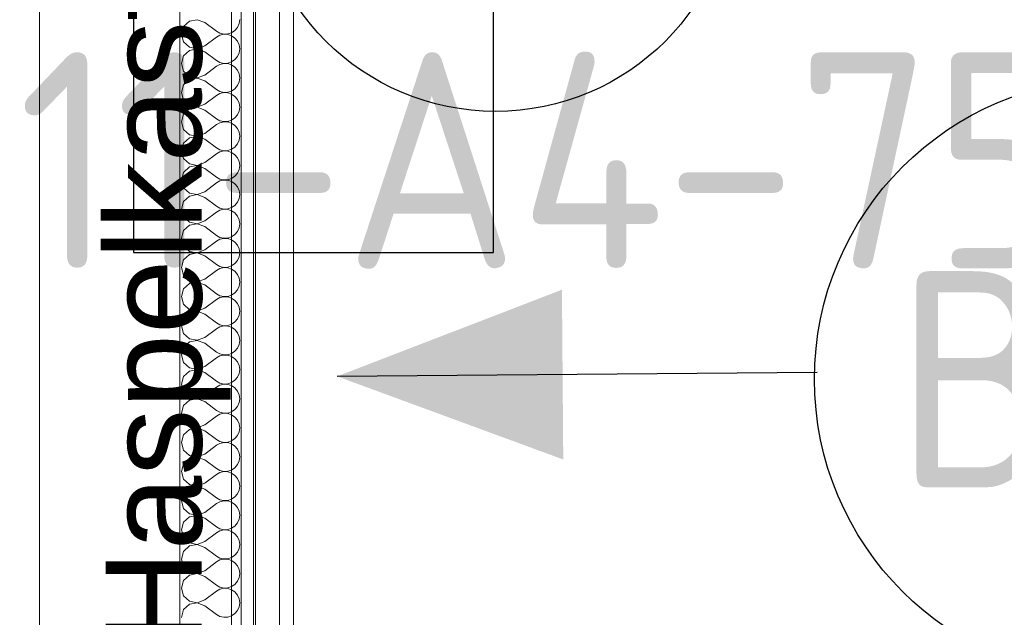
# Model space of a CAD drawing. Header units: millimetres. Extents: x -39149 to 267781, y -2340 to 58540.
# Tile 45 of 244: x 18067 to 18887, y 8804 to 9301. Entities that reach past the tile are written whole.
import ezdxf
from ezdxf.enums import TextEntityAlignment as Align

# ---------------------------------------------------------------- set-up
doc = ezdxf.new("R2010")
doc.units = ezdxf.units.MM
doc.header["$LTSCALE"] = 100
doc.header["$MEASUREMENT"] = 0
doc.linetypes.add('B0704', pattern=[150, 100, -50])
for name, color, linetype in [('00  Bestaand', 7, 'Continuous'), ('22 C Binnenwanden', 7, 'Continuous'), ('22 C Binnenwanden Doorsnede-arcering', 7, 'Continuous'), ('22 C Binnenwanden Laagscheidingslijnen', 7, 'Continuous'), ('45 Plafond', 7, 'Continuous'), ('AL$1A---_ALGEMEEN--bestaand', 9, 'Continuous'), ('EL6221--_KRACHT_400', 3, 'Continuous'), ('EL6311--_LICHT_BINNEN', 3, 'Continuous'), ('EL6441--_DATACOM', 3, 'Continuous'), ('EL6511--_BRANDMELD', 3, 'Continuous'), ('handhaven - AL$1A---_ALGEMEEN', 8, 'Continuous'), ('T Maatvoering 1_ 50', 7, 'Continuous')]:
    doc.layers.add(name, color=color, linetype=linetype)
doc.styles.add('BURO-018', font='isocp.shx', dxfattribs={"height": 180})
doc.styles.add('GENERATED_STYLE_1', font='arial.ttf')
doc.styles.add('STABICAD-012', font='ISOCP.SHX', dxfattribs={"height": 1.2})
doc.styles.add('STABICAD-018', font='ISOCP.SHX', dxfattribs={"height": 1.8})
doc.styles.get("Standard").update_dxf_attribs({"font": 'txt', "bigfont": 'BIGFONT.SHX'})

# ---------------------------------------------------------------- blocks, each defined once
blk = doc.blocks.new('Slab_152_7', base_point=(61.48, 11625))
at = {"layer": '45 Plafond', "color": 8, "linetype": 'Continuous', "lineweight": 0}
blk.add_lwpolyline([(61.48, 11625), (7161.48, 11625), (7161.48, 7850), (18261.48, 7850), (18261.48, 10250), (18050.2, 10250), (18050.2, 11625), (35849.88, 11625), (35849.88, 11399.97), (36099.88, 11399.97), (36099.88, 12175), (39053.15, 12175), (39053.15, 11445), (43211.48, 11445), (43211.48, 10132), (43211.48, 5466.07), (41411.48, 5466.07), (41411.48, 10199.65), (34211.48, 10199.65), (34211.48, 612.08, -0.138201), (61.48, 5162.88)], format="xyb", close=True, dxfattribs=at)
blk = doc.blocks.new('*X564')
at = {"layer": '22 C Binnenwanden Doorsnede-arcering', "color": 8, "linetype": 'Continuous', "lineweight": 0}
for p, q in [((18203.23, 9295.67), (18201.41, 9289.29)), ((18208.13, 9300.15), (18203.23, 9295.67)), ((18214.65, 9301.38), (18208.13, 9300.15)), ((18220.84, 9299), (18214.65, 9301.38)), ((18220.84, 9299), (18230.56, 9291.71)), ((18246.03, 9292.47), (18248.17, 9295.04)), ((18248.17, 9295.04), (18249.52, 9298.11)), ((18249.52, 9298.11), (18249.99, 9301.43)), ((18201.41, 9289.29), (18203.23, 9282.9)), ((18220.84, 9279.57), (18230.56, 9286.86)), ((18230.56, 9291.71), (18233.49, 9290.09)), ((18233.49, 9288.48), (18230.56, 9286.86)), ((18233.49, 9290.09), (18236.75, 9289.33)), ((18236.75, 9289.24), (18233.49, 9288.48)), ((18236.75, 9289.33), (18240.1, 9289.5)), ((18240.1, 9289.07), (18236.75, 9289.24)), ((18240.1, 9289.5), (18243.27, 9290.57)), ((18243.27, 9288), (18240.1, 9289.07)), ((18243.27, 9290.57), (18246.03, 9292.47)), ((18246.03, 9286.11), (18243.27, 9288)), ((18248.17, 9283.53), (18246.03, 9286.11)), ((18203.23, 9282.9), (18208.13, 9278.42)), ((18208.13, 9278.42), (18214.65, 9277.19)), ((18214.65, 9277.19), (18220.84, 9279.57)), ((18249.52, 9280.46), (18248.17, 9283.53)), ((18249.99, 9277.14), (18249.52, 9280.46)), ((18203.23, 9271.38), (18201.41, 9265)), ((18208.13, 9275.86), (18203.23, 9271.38)), ((18214.65, 9277.09), (18208.13, 9275.86)), ((18220.84, 9274.71), (18214.65, 9277.09)), ((18220.84, 9274.71), (18230.56, 9267.43)), ((18246.03, 9268.18), (18248.17, 9270.76)), ((18248.17, 9270.76), (18249.52, 9273.82)), ((18249.52, 9273.82), (18249.99, 9277.14)), ((18201.41, 9265), (18203.23, 9258.62)), ((18220.84, 9255.29), (18230.56, 9262.57)), ((18230.56, 9267.43), (18233.49, 9265.81)), ((18233.49, 9264.19), (18230.56, 9262.57)), ((18233.49, 9265.81), (18236.75, 9265.05)), ((18236.75, 9264.95), (18233.49, 9264.19)), ((18236.75, 9265.05), (18240.1, 9265.21)), ((18240.1, 9264.79), (18236.75, 9264.95)), ((18240.1, 9265.21), (18243.27, 9266.28)), ((18243.27, 9263.72), (18240.1, 9264.79)), ((18243.27, 9266.28), (18246.03, 9268.18)), ((18246.03, 9261.82), (18243.27, 9263.72)), ((18248.17, 9259.24), (18246.03, 9261.82)), ((18203.23, 9258.62), (18208.13, 9254.14)), ((18208.13, 9254.14), (18214.65, 9252.91)), ((18214.65, 9252.91), (18220.84, 9255.29)), ((18249.52, 9256.18), (18248.17, 9259.24)), ((18249.99, 9252.86), (18249.52, 9256.18)), ((18203.23, 9247.1), (18201.41, 9240.71)), ((18208.13, 9251.58), (18203.23, 9247.1)), ((18214.65, 9252.81), (18208.13, 9251.58)), ((18220.84, 9250.43), (18214.65, 9252.81)), ((18220.84, 9250.43), (18230.56, 9243.14)), ((18246.03, 9243.89), (18248.17, 9246.47)), ((18248.17, 9246.47), (18249.52, 9249.54)), ((18249.52, 9249.54), (18249.99, 9252.86)), ((18201.41, 9240.71), (18203.23, 9234.33)), ((18220.84, 9231), (18230.56, 9238.29)), ((18230.56, 9243.14), (18233.49, 9241.52)), ((18233.49, 9239.91), (18230.56, 9238.29)), ((18233.49, 9241.52), (18236.75, 9240.76)), ((18236.75, 9240.67), (18233.49, 9239.91)), ((18236.75, 9240.76), (18240.1, 9240.93)), ((18240.1, 9240.5), (18236.75, 9240.67)), ((18240.1, 9240.93), (18243.27, 9242)), ((18243.27, 9239.43), (18240.1, 9240.5)), ((18243.27, 9242), (18246.03, 9243.89)), ((18246.03, 9237.53), (18243.27, 9239.43)), ((18248.17, 9234.96), (18246.03, 9237.53)), ((18203.23, 9234.33), (18208.13, 9229.85)), ((18208.13, 9229.85), (18214.65, 9228.62)), ((18214.65, 9228.52), (18208.13, 9227.29)), ((18214.65, 9228.62), (18220.84, 9231)), ((18220.84, 9226.14), (18214.65, 9228.52)), ((18249.52, 9231.89), (18248.17, 9234.96)), ((18249.99, 9228.57), (18249.52, 9231.89)), ((18249.52, 9225.25), (18249.99, 9228.57)), ((18203.23, 9222.81), (18201.41, 9216.43)), ((18208.13, 9227.29), (18203.23, 9222.81)), ((18220.84, 9226.14), (18230.56, 9218.86)), ((18246.03, 9219.61), (18248.17, 9222.19)), ((18248.17, 9222.19), (18249.52, 9225.25)), ((18201.41, 9216.43), (18203.23, 9210.04)), ((18220.84, 9206.71), (18230.56, 9214)), ((18230.56, 9218.86), (18233.49, 9217.24)), ((18233.49, 9215.62), (18230.56, 9214)), ((18233.49, 9217.24), (18236.75, 9216.48)), ((18236.75, 9216.38), (18233.49, 9215.62)), ((18236.75, 9216.48), (18240.1, 9216.64)), ((18240.1, 9216.22), (18236.75, 9216.38)), ((18240.1, 9216.64), (18243.27, 9217.71)), ((18243.27, 9215.15), (18240.1, 9216.22)), ((18243.27, 9217.71), (18246.03, 9219.61)), ((18246.03, 9213.25), (18243.27, 9215.15)), ((18248.17, 9210.67), (18246.03, 9213.25)), ((18203.23, 9210.04), (18208.13, 9205.57)), ((18208.13, 9205.57), (18214.65, 9204.33)), ((18214.65, 9204.24), (18208.13, 9203)), ((18214.65, 9204.33), (18220.84, 9206.71)), ((18220.84, 9201.86), (18214.65, 9204.24)), ((18249.52, 9207.6), (18248.17, 9210.67)), ((18249.99, 9204.29), (18249.52, 9207.6)), ((18249.52, 9200.97), (18249.99, 9204.29)), ((18203.23, 9198.53), (18201.41, 9192.14)), ((18208.13, 9203), (18203.23, 9198.53)), ((18220.84, 9201.86), (18230.56, 9194.57)), ((18246.03, 9195.32), (18248.17, 9197.9)), ((18248.17, 9197.9), (18249.52, 9200.97)), ((18201.41, 9192.14), (18203.23, 9185.76)), ((18220.84, 9182.43), (18230.56, 9189.71)), ((18230.56, 9194.57), (18233.49, 9192.95)), ((18233.49, 9191.34), (18230.56, 9189.71)), ((18233.49, 9192.95), (18236.75, 9192.19)), ((18236.75, 9192.09), (18233.49, 9191.34)), ((18236.75, 9192.19), (18240.1, 9192.35)), ((18240.1, 9191.93), (18236.75, 9192.09)), ((18240.1, 9192.35), (18243.27, 9193.42)), ((18243.27, 9190.86), (18240.1, 9191.93)), ((18243.27, 9193.42), (18246.03, 9195.32)), ((18246.03, 9188.96), (18243.27, 9190.86)), ((18248.17, 9186.38), (18246.03, 9188.96)), ((18203.23, 9185.76), (18208.13, 9181.28)), ((18208.13, 9181.28), (18214.65, 9180.05)), ((18214.65, 9179.95), (18208.13, 9178.72)), ((18214.65, 9180.05), (18220.84, 9182.43)), ((18220.84, 9177.57), (18214.65, 9179.95)), ((18249.52, 9183.32), (18248.17, 9186.38)), ((18249.99, 9180), (18249.52, 9183.32)), ((18249.52, 9176.68), (18249.99, 9180)), ((18203.23, 9174.24), (18201.41, 9167.86)), ((18208.13, 9178.72), (18203.23, 9174.24)), ((18220.84, 9177.57), (18230.56, 9170.29)), ((18243.27, 9169.14), (18246.03, 9171.04)), ((18246.03, 9171.04), (18248.17, 9173.62)), ((18248.17, 9173.62), (18249.52, 9176.68)), ((18201.41, 9167.86), (18203.23, 9161.47)), ((18220.84, 9158.14), (18230.56, 9165.43)), ((18230.56, 9170.29), (18233.49, 9168.66)), ((18233.49, 9167.05), (18230.56, 9165.43)), ((18233.49, 9168.66), (18236.75, 9167.91)), ((18236.75, 9167.81), (18233.49, 9167.05)), ((18236.75, 9167.91), (18240.1, 9168.07)), ((18240.1, 9167.65), (18236.75, 9167.81)), ((18240.1, 9168.07), (18243.27, 9169.14)), ((18243.27, 9166.58), (18240.1, 9167.65)), ((18246.03, 9164.68), (18243.27, 9166.58)), ((18248.17, 9162.1), (18246.03, 9164.68)), ((18203.23, 9161.47), (18208.13, 9157)), ((18208.13, 9157), (18214.65, 9155.76)), ((18214.65, 9155.67), (18208.13, 9154.43)), ((18214.65, 9155.76), (18220.84, 9158.14)), ((18220.84, 9153.29), (18214.65, 9155.67)), ((18249.52, 9159.03), (18248.17, 9162.1)), ((18249.99, 9155.71), (18249.52, 9159.03)), ((18249.52, 9152.4), (18249.99, 9155.71)), ((18203.23, 9149.96), (18201.41, 9143.57)), ((18208.13, 9154.43), (18203.23, 9149.96)), ((18220.84, 9153.29), (18230.56, 9146)), ((18243.27, 9144.85), (18246.03, 9146.75)), ((18246.03, 9146.75), (18248.17, 9149.33)), ((18248.17, 9149.33), (18249.52, 9152.4)), ((18201.41, 9143.57), (18203.23, 9137.19)), ((18220.84, 9133.86), (18230.56, 9141.14)), ((18230.56, 9146), (18233.49, 9144.38)), ((18233.49, 9142.76), (18230.56, 9141.14)), ((18233.49, 9144.38), (18236.75, 9143.62)), ((18236.75, 9143.52), (18233.49, 9142.76)), ((18236.75, 9143.62), (18240.1, 9143.78)), ((18240.1, 9143.36), (18236.75, 9143.52)), ((18240.1, 9143.78), (18243.27, 9144.85)), ((18243.27, 9142.29), (18240.1, 9143.36)), ((18246.03, 9140.39), (18243.27, 9142.29)), ((18248.17, 9137.81), (18246.03, 9140.39)), ((18203.23, 9137.19), (18208.13, 9132.71)), ((18208.13, 9130.15), (18203.23, 9125.67)), ((18208.13, 9132.71), (18214.65, 9131.48)), ((18214.65, 9131.38), (18208.13, 9130.15)), ((18214.65, 9131.48), (18220.84, 9133.86)), ((18220.84, 9129), (18214.65, 9131.38)), ((18249.52, 9134.75), (18248.17, 9137.81)), ((18249.99, 9131.43), (18249.52, 9134.75)), ((18249.52, 9128.11), (18249.99, 9131.43)), ((18203.23, 9125.67), (18201.41, 9119.29)), ((18220.84, 9129), (18230.56, 9121.71)), ((18230.56, 9121.71), (18233.49, 9120.09)), ((18243.27, 9120.57), (18246.03, 9122.47)), ((18246.03, 9122.47), (18248.17, 9125.04)), ((18248.17, 9125.04), (18249.52, 9128.11)), ((18201.41, 9119.29), (18203.23, 9112.9)), ((18220.84, 9109.57), (18230.56, 9116.86)), ((18233.49, 9118.48), (18230.56, 9116.86)), ((18233.49, 9120.09), (18236.75, 9119.33)), ((18236.75, 9119.24), (18233.49, 9118.48)), ((18236.75, 9119.33), (18240.1, 9119.5)), ((18240.1, 9119.07), (18236.75, 9119.24)), ((18240.1, 9119.5), (18243.27, 9120.57)), ((18243.27, 9118), (18240.1, 9119.07)), ((18246.03, 9116.11), (18243.27, 9118)), ((18248.17, 9113.53), (18246.03, 9116.11)), ((18249.52, 9110.46), (18248.17, 9113.53)), ((18203.23, 9112.9), (18208.13, 9108.42)), ((18208.13, 9105.86), (18203.23, 9101.38)), ((18208.13, 9108.42), (18214.65, 9107.19)), ((18214.65, 9107.09), (18208.13, 9105.86)), ((18214.65, 9107.19), (18220.84, 9109.57)), ((18220.84, 9104.71), (18214.65, 9107.09)), ((18249.99, 9107.14), (18249.52, 9110.46)), ((18249.52, 9103.82), (18249.99, 9107.14)), ((18203.23, 9101.38), (18201.41, 9095)), ((18220.84, 9104.71), (18230.56, 9097.43)), ((18230.56, 9097.43), (18233.49, 9095.81)), ((18243.27, 9096.28), (18246.03, 9098.18)), ((18246.03, 9098.18), (18248.17, 9100.76)), ((18248.17, 9100.76), (18249.52, 9103.82)), ((18201.41, 9095), (18203.23, 9088.62)), ((18220.84, 9085.29), (18230.56, 9092.57)), ((18233.49, 9094.19), (18230.56, 9092.57)), ((18233.49, 9095.81), (18236.75, 9095.05)), ((18236.75, 9094.95), (18233.49, 9094.19)), ((18236.75, 9095.05), (18240.1, 9095.21)), ((18240.1, 9094.79), (18236.75, 9094.95)), ((18240.1, 9095.21), (18243.27, 9096.28)), ((18243.27, 9093.72), (18240.1, 9094.79)), ((18246.03, 9091.82), (18243.27, 9093.72)), ((18248.17, 9089.24), (18246.03, 9091.82)), ((18249.52, 9086.18), (18248.17, 9089.24)), ((18203.23, 9088.62), (18208.13, 9084.14)), ((18208.13, 9081.58), (18203.23, 9077.1)), ((18208.13, 9084.14), (18214.65, 9082.91)), ((18214.65, 9082.81), (18208.13, 9081.58)), ((18214.65, 9082.91), (18220.84, 9085.29)), ((18220.84, 9080.43), (18214.65, 9082.81)), ((18249.99, 9082.86), (18249.52, 9086.18)), ((18249.52, 9079.54), (18249.99, 9082.86)), ((18203.23, 9077.1), (18201.41, 9070.71)), ((18220.84, 9080.43), (18230.56, 9073.14)), ((18230.56, 9073.14), (18233.49, 9071.52)), ((18243.27, 9072), (18246.03, 9073.89)), ((18246.03, 9073.89), (18248.17, 9076.47)), ((18248.17, 9076.47), (18249.52, 9079.54)), ((18201.41, 9070.71), (18203.23, 9064.33)), ((18203.23, 9064.33), (18208.13, 9059.85)), ((18220.84, 9061), (18230.56, 9068.29)), ((18233.49, 9069.91), (18230.56, 9068.29)), ((18233.49, 9071.52), (18236.75, 9070.76)), ((18236.75, 9070.67), (18233.49, 9069.91)), ((18236.75, 9070.76), (18240.1, 9070.93)), ((18240.1, 9070.5), (18236.75, 9070.67)), ((18240.1, 9070.93), (18243.27, 9072)), ((18243.27, 9069.43), (18240.1, 9070.5)), ((18246.03, 9067.53), (18243.27, 9069.43)), ((18248.17, 9064.96), (18246.03, 9067.53)), ((18249.52, 9061.89), (18248.17, 9064.96)), ((18208.13, 9057.29), (18203.23, 9052.81)), ((18208.13, 9059.85), (18214.65, 9058.62)), ((18214.65, 9058.52), (18208.13, 9057.29)), ((18214.65, 9058.62), (18220.84, 9061)), ((18220.84, 9056.14), (18214.65, 9058.52)), ((18220.84, 9056.14), (18230.56, 9048.86)), ((18249.99, 9058.57), (18249.52, 9061.89)), ((18249.52, 9055.25), (18249.99, 9058.57)), ((18203.23, 9052.81), (18201.41, 9046.43)), ((18230.56, 9048.86), (18233.49, 9047.24)), ((18243.27, 9047.71), (18246.03, 9049.61)), ((18246.03, 9049.61), (18248.17, 9052.19)), ((18248.17, 9052.19), (18249.52, 9055.25)), ((18201.41, 9046.43), (18203.23, 9040.04)), ((18203.23, 9040.04), (18208.13, 9035.57)), ((18220.84, 9036.71), (18230.56, 9044)), ((18233.49, 9045.62), (18230.56, 9044)), ((18233.49, 9047.24), (18236.75, 9046.48)), ((18236.75, 9046.38), (18233.49, 9045.62)), ((18236.75, 9046.48), (18240.1, 9046.64)), ((18240.1, 9046.22), (18236.75, 9046.38)), ((18240.1, 9046.64), (18243.27, 9047.71)), ((18243.27, 9045.15), (18240.1, 9046.22)), ((18246.03, 9043.25), (18243.27, 9045.15)), ((18248.17, 9040.67), (18246.03, 9043.25)), ((18249.52, 9037.6), (18248.17, 9040.67)), ((18208.13, 9033), (18203.23, 9028.53)), ((18208.13, 9035.57), (18214.65, 9034.33)), ((18214.65, 9034.24), (18208.13, 9033)), ((18214.65, 9034.33), (18220.84, 9036.71)), ((18220.84, 9031.86), (18214.65, 9034.24)), ((18220.84, 9031.86), (18230.56, 9024.57)), ((18249.99, 9034.29), (18249.52, 9037.6)), ((18249.52, 9030.97), (18249.99, 9034.29)), ((18203.23, 9028.53), (18201.41, 9022.14)), ((18230.56, 9024.57), (18233.49, 9022.95)), ((18240.1, 9022.35), (18243.27, 9023.42)), ((18243.27, 9023.42), (18246.03, 9025.32)), ((18246.03, 9025.32), (18248.17, 9027.9)), ((18248.17, 9027.9), (18249.52, 9030.97)), ((18201.41, 9022.14), (18203.23, 9015.76)), ((18203.23, 9015.76), (18208.13, 9011.28)), ((18220.84, 9012.43), (18230.56, 9019.71)), ((18233.49, 9021.34), (18230.56, 9019.71)), ((18233.49, 9022.95), (18236.75, 9022.19)), ((18236.75, 9022.09), (18233.49, 9021.34)), ((18236.75, 9022.19), (18240.1, 9022.35)), ((18240.1, 9021.93), (18236.75, 9022.09)), ((18243.27, 9020.86), (18240.1, 9021.93)), ((18246.03, 9018.96), (18243.27, 9020.86)), ((18248.17, 9016.38), (18246.03, 9018.96)), ((18249.52, 9013.32), (18248.17, 9016.38)), ((18208.13, 9008.72), (18203.23, 9004.24)), ((18208.13, 9011.28), (18214.65, 9010.05)), ((18214.65, 9009.95), (18208.13, 9008.72)), ((18214.65, 9010.05), (18220.84, 9012.43)), ((18220.84, 9007.57), (18214.65, 9009.95)), ((18220.84, 9007.57), (18230.56, 9000.29)), ((18249.99, 9010), (18249.52, 9013.32)), ((18249.52, 9006.68), (18249.99, 9010)), ((18203.23, 9004.24), (18201.41, 8997.86)), ((18230.56, 9000.29), (18233.49, 8998.66)), ((18233.49, 8998.66), (18236.75, 8997.91)), ((18240.1, 8998.07), (18243.27, 8999.14)), ((18243.27, 8999.14), (18246.03, 9001.04)), ((18246.03, 9001.04), (18248.17, 9003.62)), ((18248.17, 9003.62), (18249.52, 9006.68)), ((18201.41, 8997.86), (18203.23, 8991.47)), ((18203.23, 8991.47), (18208.13, 8987)), ((18220.84, 8988.14), (18230.56, 8995.43)), ((18233.49, 8997.05), (18230.56, 8995.43)), ((18236.75, 8997.81), (18233.49, 8997.05)), ((18236.75, 8997.91), (18240.1, 8998.07)), ((18240.1, 8997.65), (18236.75, 8997.81)), ((18243.27, 8996.58), (18240.1, 8997.65)), ((18246.03, 8994.68), (18243.27, 8996.58)), ((18248.17, 8992.1), (18246.03, 8994.68)), ((18249.52, 8989.03), (18248.17, 8992.1)), ((18208.13, 8984.43), (18203.23, 8979.96)), ((18208.13, 8987), (18214.65, 8985.76)), ((18214.65, 8985.67), (18208.13, 8984.43)), ((18214.65, 8985.76), (18220.84, 8988.14)), ((18220.84, 8983.29), (18214.65, 8985.67)), ((18220.84, 8983.29), (18230.56, 8976)), ((18248.17, 8979.33), (18249.52, 8982.4)), ((18249.99, 8985.71), (18249.52, 8989.03)), ((18249.52, 8982.4), (18249.99, 8985.71)), ((18203.23, 8979.96), (18201.41, 8973.57)), ((18230.56, 8976), (18233.49, 8974.38)), ((18233.49, 8974.38), (18236.75, 8973.62)), ((18240.1, 8973.78), (18243.27, 8974.85)), ((18243.27, 8974.85), (18246.03, 8976.75)), ((18246.03, 8976.75), (18248.17, 8979.33)), ((18201.41, 8973.57), (18203.23, 8967.19)), ((18203.23, 8967.19), (18208.13, 8962.71)), ((18220.84, 8963.86), (18230.56, 8971.14)), ((18233.49, 8972.76), (18230.56, 8971.14)), ((18236.75, 8973.52), (18233.49, 8972.76)), ((18236.75, 8973.62), (18240.1, 8973.78)), ((18240.1, 8973.36), (18236.75, 8973.52)), ((18243.27, 8972.29), (18240.1, 8973.36)), ((18246.03, 8970.39), (18243.27, 8972.29)), ((18248.17, 8967.81), (18246.03, 8970.39)), ((18249.52, 8964.75), (18248.17, 8967.81)), ((18208.13, 8960.15), (18203.23, 8955.67)), ((18208.13, 8962.71), (18214.65, 8961.48)), ((18214.65, 8961.38), (18208.13, 8960.15)), ((18214.65, 8961.48), (18220.84, 8963.86)), ((18220.84, 8959), (18214.65, 8961.38)), ((18220.84, 8959), (18230.56, 8951.71)), ((18248.17, 8955.04), (18249.52, 8958.11)), ((18249.99, 8961.43), (18249.52, 8964.75)), ((18249.52, 8958.11), (18249.99, 8961.43)), ((18203.23, 8955.67), (18201.41, 8949.29)), ((18230.56, 8951.71), (18233.49, 8950.09)), ((18233.49, 8950.09), (18236.75, 8949.33)), ((18236.75, 8949.33), (18240.1, 8949.5)), ((18240.1, 8949.5), (18243.27, 8950.57)), ((18243.27, 8950.57), (18246.03, 8952.47)), ((18246.03, 8952.47), (18248.17, 8955.04)), ((18201.41, 8949.29), (18203.23, 8942.9)), ((18203.23, 8942.9), (18208.13, 8938.42)), ((18220.84, 8939.57), (18230.56, 8946.86)), ((18233.49, 8948.48), (18230.56, 8946.86)), ((18236.75, 8949.24), (18233.49, 8948.48)), ((18240.1, 8949.07), (18236.75, 8949.24)), ((18243.27, 8948), (18240.1, 8949.07)), ((18246.03, 8946.11), (18243.27, 8948)), ((18248.17, 8943.53), (18246.03, 8946.11)), ((18249.52, 8940.46), (18248.17, 8943.53)), ((18208.13, 8935.86), (18203.23, 8931.38)), ((18208.13, 8938.42), (18214.65, 8937.19)), ((18214.65, 8937.09), (18208.13, 8935.86)), ((18214.65, 8937.19), (18220.84, 8939.57)), ((18220.84, 8934.71), (18214.65, 8937.09)), ((18220.84, 8934.71), (18230.56, 8927.43)), ((18248.17, 8930.76), (18249.52, 8933.82)), ((18249.99, 8937.14), (18249.52, 8940.46)), ((18249.52, 8933.82), (18249.99, 8937.14)), ((18203.23, 8931.38), (18201.41, 8925)), ((18201.41, 8925), (18203.23, 8918.62)), ((18230.56, 8927.43), (18233.49, 8925.81)), ((18233.49, 8925.81), (18236.75, 8925.05)), ((18236.75, 8924.95), (18233.49, 8924.19)), ((18236.75, 8925.05), (18240.1, 8925.21)), ((18240.1, 8924.79), (18236.75, 8924.95)), ((18240.1, 8925.21), (18243.27, 8926.28)), ((18243.27, 8926.28), (18246.03, 8928.18)), ((18246.03, 8928.18), (18248.17, 8930.76)), ((18203.23, 8918.62), (18208.13, 8914.14)), ((18220.84, 8915.29), (18230.56, 8922.57)), ((18233.49, 8924.19), (18230.56, 8922.57)), ((18243.27, 8923.72), (18240.1, 8924.79)), ((18246.03, 8921.82), (18243.27, 8923.72)), ((18248.17, 8919.24), (18246.03, 8921.82)), ((18249.52, 8916.18), (18248.17, 8919.24)), ((18208.13, 8911.58), (18203.23, 8907.1)), ((18208.13, 8914.14), (18214.65, 8912.91)), ((18214.65, 8912.81), (18208.13, 8911.58)), ((18214.65, 8912.91), (18220.84, 8915.29)), ((18220.84, 8910.43), (18214.65, 8912.81)), ((18220.84, 8910.43), (18230.56, 8903.14)), ((18248.17, 8906.47), (18249.52, 8909.54)), ((18249.99, 8912.86), (18249.52, 8916.18)), ((18249.52, 8909.54), (18249.99, 8912.86)), ((18203.23, 8907.1), (18201.41, 8900.71)), ((18201.41, 8900.71), (18203.23, 8894.33)), ((18230.56, 8903.14), (18233.49, 8901.52)), ((18233.49, 8901.52), (18236.75, 8900.76)), ((18236.75, 8900.67), (18233.49, 8899.91)), ((18236.75, 8900.76), (18240.1, 8900.93)), ((18240.1, 8900.5), (18236.75, 8900.67)), ((18240.1, 8900.93), (18243.27, 8902)), ((18243.27, 8899.43), (18240.1, 8900.5)), ((18243.27, 8902), (18246.03, 8903.89)), ((18246.03, 8903.89), (18248.17, 8906.47)), ((18203.23, 8894.33), (18208.13, 8889.85)), ((18220.84, 8891), (18230.56, 8898.29)), ((18233.49, 8899.91), (18230.56, 8898.29)), ((18246.03, 8897.53), (18243.27, 8899.43)), ((18248.17, 8894.96), (18246.03, 8897.53)), ((18249.52, 8891.89), (18248.17, 8894.96)), ((18208.13, 8887.29), (18203.23, 8882.81)), ((18208.13, 8889.85), (18214.65, 8888.62)), ((18214.65, 8888.52), (18208.13, 8887.29)), ((18214.65, 8888.62), (18220.84, 8891)), ((18220.84, 8886.14), (18214.65, 8888.52)), ((18220.84, 8886.14), (18230.56, 8878.86)), ((18248.17, 8882.19), (18249.52, 8885.25)), ((18249.99, 8888.57), (18249.52, 8891.89)), ((18249.52, 8885.25), (18249.99, 8888.57)), ((18203.23, 8882.81), (18201.41, 8876.43)), ((18201.41, 8876.43), (18203.23, 8870.04)), ((18230.56, 8878.86), (18233.49, 8877.24)), ((18233.49, 8875.62), (18230.56, 8874)), ((18233.49, 8877.24), (18236.75, 8876.48)), ((18236.75, 8876.38), (18233.49, 8875.62)), ((18236.75, 8876.48), (18240.1, 8876.64)), ((18240.1, 8876.22), (18236.75, 8876.38)), ((18240.1, 8876.64), (18243.27, 8877.71)), ((18243.27, 8875.15), (18240.1, 8876.22)), ((18243.27, 8877.71), (18246.03, 8879.61)), ((18246.03, 8879.61), (18248.17, 8882.19)), ((18203.23, 8870.04), (18208.13, 8865.57)), ((18220.84, 8866.71), (18230.56, 8874)), ((18246.03, 8873.25), (18243.27, 8875.15)), ((18248.17, 8870.67), (18246.03, 8873.25)), ((18249.52, 8867.6), (18248.17, 8870.67)), ((18249.99, 8864.29), (18249.52, 8867.6)), ((18208.13, 8863), (18203.23, 8858.53)), ((18208.13, 8865.57), (18214.65, 8864.33)), ((18214.65, 8864.24), (18208.13, 8863)), ((18214.65, 8864.33), (18220.84, 8866.71)), ((18220.84, 8861.86), (18214.65, 8864.24)), ((18220.84, 8861.86), (18230.56, 8854.57)), ((18248.17, 8857.9), (18249.52, 8860.97)), ((18249.52, 8860.97), (18249.99, 8864.29)), ((18203.23, 8858.53), (18201.41, 8852.14)), ((18201.41, 8852.14), (18203.23, 8845.76)), ((18230.56, 8854.57), (18233.49, 8852.95)), ((18233.49, 8851.34), (18230.56, 8849.71)), ((18233.49, 8852.95), (18236.75, 8852.19)), ((18236.75, 8852.09), (18233.49, 8851.34)), ((18236.75, 8852.19), (18240.1, 8852.35)), ((18240.1, 8851.93), (18236.75, 8852.09)), ((18240.1, 8852.35), (18243.27, 8853.42)), ((18243.27, 8850.86), (18240.1, 8851.93)), ((18243.27, 8853.42), (18246.03, 8855.32)), ((18246.03, 8855.32), (18248.17, 8857.9)), ((18203.23, 8845.76), (18208.13, 8841.28)), ((18220.84, 8842.43), (18230.56, 8849.71)), ((18246.03, 8848.96), (18243.27, 8850.86)), ((18248.17, 8846.38), (18246.03, 8848.96)), ((18249.52, 8843.32), (18248.17, 8846.38)), ((18249.99, 8840), (18249.52, 8843.32)), ((18208.13, 8838.72), (18203.23, 8834.24)), ((18208.13, 8841.28), (18214.65, 8840.05)), ((18214.65, 8839.95), (18208.13, 8838.72)), ((18214.65, 8840.05), (18220.84, 8842.43)), ((18220.84, 8837.57), (18214.65, 8839.95)), ((18220.84, 8837.57), (18230.56, 8830.29)), ((18248.17, 8833.62), (18249.52, 8836.68)), ((18249.52, 8836.68), (18249.99, 8840)), ((18203.23, 8834.24), (18201.41, 8827.86)), ((18201.41, 8827.86), (18203.23, 8821.47)), ((18230.56, 8830.29), (18233.49, 8828.66)), ((18233.49, 8827.05), (18230.56, 8825.43)), ((18233.49, 8828.66), (18236.75, 8827.91)), ((18236.75, 8827.81), (18233.49, 8827.05)), ((18236.75, 8827.91), (18240.1, 8828.07)), ((18240.1, 8827.65), (18236.75, 8827.81)), ((18240.1, 8828.07), (18243.27, 8829.14)), ((18243.27, 8826.58), (18240.1, 8827.65)), ((18243.27, 8829.14), (18246.03, 8831.04)), ((18246.03, 8824.68), (18243.27, 8826.58)), ((18246.03, 8831.04), (18248.17, 8833.62)), ((18203.23, 8821.47), (18208.13, 8817)), ((18220.84, 8818.14), (18230.56, 8825.43)), ((18248.17, 8822.1), (18246.03, 8824.68)), ((18249.52, 8819.03), (18248.17, 8822.1)), ((18249.99, 8815.71), (18249.52, 8819.03)), ((18208.13, 8814.43), (18203.23, 8809.96)), ((18208.13, 8817), (18214.65, 8815.76)), ((18214.65, 8815.67), (18208.13, 8814.43)), ((18214.65, 8815.76), (18220.84, 8818.14)), ((18220.84, 8813.29), (18214.65, 8815.67)), ((18220.84, 8813.29), (18230.56, 8806)), ((18248.17, 8809.33), (18249.52, 8812.4)), ((18249.52, 8812.4), (18249.99, 8815.71)), ((18203.23, 8809.96), (18201.41, 8803.57)), ((18230.56, 8806), (18233.49, 8804.38)), ((18233.49, 8804.38), (18236.75, 8803.62)), ((18236.75, 8803.62), (18240.1, 8803.78)), ((18240.1, 8803.78), (18243.27, 8804.85)), ((18243.27, 8804.85), (18246.03, 8806.75)), ((18246.03, 8806.75), (18248.17, 8809.33))]:
    blk.add_line(p, q, dxfattribs=at)
blk = doc.blocks.new('Wall_84_7', base_point=(18200.2, 7913))
at = {"layer": '22 C Binnenwanden', "color": 8, "linetype": 'Continuous', "lineweight": 0}
for p, q in [((18263.2, 7850), (18263.2, 10250)), ((18200.2, 10187), (18200.2, 7913))]:
    blk.add_line(p, q, dxfattribs=at)
at = {"layer": '22 C Binnenwanden Laagscheidingslijnen', "color": 8, "linetype": 'Continuous', "lineweight": 0}
blk.add_line((18251.2, 7862), (18251.2, 10238), dxfattribs=at)
at = {"layer": '22 C Binnenwanden', "color": 1, "lineweight": 0}
blk.add_blockref('*X564', (0, 0), dxfattribs=at)
blk = doc.blocks.new('Brandslanghaspel kast 14_5')
at = {"layer": '00  Bestaand', "color": 8, "linetype": 'Continuous', "lineweight": 0}
for p, q in [((710, 200), (40, 200)), ((40, 200), (40, 40)), ((710, 40), (710, 200)), ((750, 40), (0, 40)), ((0, 40), (0, 20)), ((40, 40), (710, 40)), ((750, 20), (750, 40)), ((0, 20), (750, 20)), ((710, 20), (40, 20)), ((40, 20), (40, 0)), ((710, 0), (710, 20)), ((40, 0), (710, 0))]:
    blk.add_line(p, q, dxfattribs=at)
at = {"layer": '00  Bestaand', "color": 1, "lineweight": 0, "style": 'GENERATED_STYLE_1'}
blk.add_attdef('TXT', text='', height=80, dxfattribs=at).set_placement((103.63, 40.89), align=Align.BOTTOM_LEFT)
blk = doc.blocks.new('E00113')
at = {"color": 0, "linetype": 'Continuous'}
for p, q in [((5, 4), (-5, 4)), ((5, 1), (5, 4)), ((-5, 1), (5, 1))]:
    blk.add_line(p, q, dxfattribs=at)
at = {"color": 0, "linetype": 'Continuous', "style": 'BURO-018'}
for tag, p in [('TEXT1', (0, 6)), ('TEXT2', (0, 2.5))]:
    blk.add_attdef(tag, text='', height=1.8, dxfattribs=at).set_placement(p, align=Align.MIDDLE)
at = {"color": 0, "linetype": 'Continuous', "style": 'BURO-018', "flags": 1}
blk.add_attdef('ARTICLECODE', text='', height=1.8, dxfattribs=at).set_placement((0, 0), align=Align.MIDDLE)
blk = doc.blocks.new('1115B3A')
at = {"layer": 'handhaven - AL$1A---_ALGEMEEN', "color": 0, "linetype": 'Continuous'}
blk.add_circle((0, 0), 2.5, dxfattribs=at)
at = {"layer": 'handhaven - AL$1A---_ALGEMEEN', "color": 0, "linetype": 'Continuous', "style": 'BURO-018'}
for tag, p in [('CIRCUIT', (0, 5)), ('SUBCIRCUIT', (4.5, 5)), ('PANEL', (0, 5)), ('LIGHTFIXTURECODE', (0, 0)), ('SWITCHCODE', (4.5, -1))]:
    blk.add_attdef(tag, text='', height=1.8, dxfattribs=at).set_placement(p, align=Align.MIDDLE)
blk = doc.blocks.new('LICHTRICHTING')
at = {"color": 0, "linetype": 'Continuous'}
blk.add_line((-0.0132, 0.0244), (2.8152, 2.8528), dxfattribs=at)
blk.add_solid([(2.8152, 2.8528), (0.9868, 2.0244), (1.9868, 1.0244)], dxfattribs=at)
at = {"color": 0, "linetype": 'Continuous', "style": 'BURO-018', "flags": 1}
blk.add_attdef('POWERCODE', text='', height=1.8, dxfattribs=at).set_placement((13, 3.5), align=Align.MIDDLE)
for tag in ['ARTICLECODE', 'SWITCHCODE', 'SUBCIRCUIT', 'CIRCUIT', 'PANEL']:
    blk.add_attdef(tag, (0, 0), '', height=0.2)
blk = doc.blocks.new('E00023')
at = {"layer": 'AL$1A---_ALGEMEEN--bestaand', "color": 0, "linetype": 'Continuous'}
blk.add_circle((0, 3), 2, dxfattribs=at)
at = {"layer": 'AL$1A---_ALGEMEEN--bestaand', "color": 0, "linetype": 'Continuous', "style": 'BURO-018'}
blk.add_attdef('TEXT1', text='', height=1.8, dxfattribs=at).set_placement((0, 7.5), align=Align.MIDDLE)
at = {"layer": 'AL$1A---_ALGEMEEN--bestaand', "color": 0, "linetype": 'Continuous', "style": 'BURO-018', "flags": 1}
blk.add_attdef('ARTICLECODE', (0, 0), '', height=1.8, dxfattribs=at)
at = {"layer": 'EL6221--_KRACHT_400', "color": 1, "style": 'STABICAD-012'}
blk.add_attdef('FIREPROTECTION_PANEL', text='', height=1.8, dxfattribs=at).set_placement((681.775, 436.6163), align=Align.MIDDLE)
at = {"layer": 'EL6441--_DATACOM', "color": 1, "style": 'STABICAD-018'}
blk.add_attdef('CODING2', (0, 0), '', height=1.8, dxfattribs=at)
at = {"layer": 'EL6511--_BRANDMELD', "color": 1, "style": 'STABICAD-018'}
for tag in ['CODING1', 'FIREPROTECTION_HARDWARENUMBER', 'FIREPROTECTION_ZONE']:
    blk.add_attdef(tag, (0, 0), '', height=1.8, dxfattribs=at)

msp = doc.modelspace()

# ---------------------------------------------------------------- linework, layer by layer
at = {"layer": 'T Maatvoering 1_ 50', "color": 8, "linetype": 'B0704', "lineweight": 0}
msp.add_line((18294.81, 7813.99), (18294.81, 10272.56), dxfattribs=at)

# ---------------------------------------------------------------- block references
at = {"layer": '00  Bestaand', "color": 1, "linetype": 'Continuous', "lineweight": 0}
ref = msp.add_blockref('Brandslanghaspel kast 14_5', (18283.2, 8675), dxfattribs=dict(at, zscale=1000, rotation=90))
ref.add_attrib('TXT', 'Haspelkast', dxfattribs={"color": 1, "linetype": 'Continuous', "lineweight": 0, "height": 80, "rotation": 90, "style": 'GENERATED_STYLE_1'}).set_placement((18242.31, 8778.63), align=Align.BOTTOM_LEFT)
at = {"layer": '22 C Binnenwanden', "color": 1, "lineweight": 0}
msp.add_blockref('Wall_84_7', (18200.2, 7913), dxfattribs=at)
at = {"layer": '45 Plafond', "color": 252, "linetype": 'Continuous', "lineweight": 0}
msp.add_blockref('Slab_152_7', (61.48, 11625), dxfattribs=at)
at = {"layer": 'EL6311--_LICHT_BINNEN', "linetype": 'Continuous', "xscale": 100, "yscale": 100, "zscale": 100}
for name, p, rotation in [('E00113', (18061.48, 9607.44), 270), ('LICHTRICHTING', (18731.9, 9010.09), 135.4488052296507)]:
    msp.add_blockref(name, p, dxfattribs=dict(at, rotation=rotation))
at = {"layer": 'EL6311--_LICHT_BINNEN', "linetype": 'Continuous'}
ref = msp.add_blockref('1115B3A', (18978.84, 9001.95), dxfattribs=dict(at, xscale=100, yscale=100, zscale=100))
ref.add_attrib('LIGHTFIXTURECODE', 'BX1', dxfattribs={"layer": '0', "color": 3, "linetype": 'ByBlock', "height": 180, "style": 'BURO-018'}).set_placement((18978.84, 9001.95), align=Align.MIDDLE)
at = {"layer": 'EL6511--_BRANDMELD', "linetype": 'Continuous'}
ref = msp.add_blockref('E00023', (18207.47, 9581.84), dxfattribs=dict(at, xscale=100, yscale=100, zscale=100, rotation=238.4790855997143))
ref.add_attrib('CODING1', '11-A4-75-24-03', dxfattribs={"layer": '0', "color": 1, "linetype": 'ByBlock', "height": 180, "style": 'BURO-018'}).set_placement((18843.5, 9184.4), align=Align.MIDDLE)

doc.saveas('drawing.dxf')
